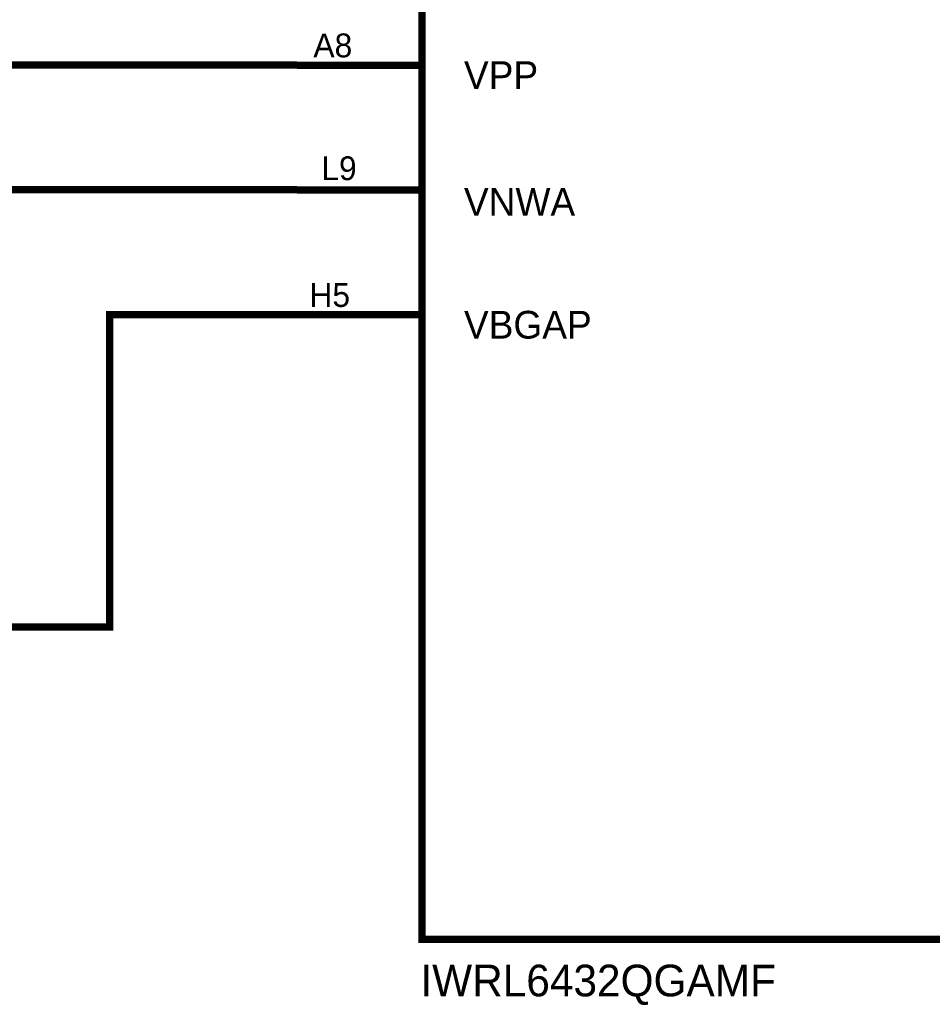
# Model space of a CAD drawing. Header units: inches. Extents: x 0 to 17, y 0 to 11.
# Tile 68 of 256: x 12.4 to 13.8, y 4.8 to 6.4. Entities that reach past the tile are written whole.
import ezdxf

# ---------------------------------------------------------------- set-up
doc = ezdxf.new("R2010")
doc.units = ezdxf.units.IN
doc.header["$MEASUREMENT"] = 0
doc.layers.add('Sheet', color=255, linetype='Continuous')

msp = doc.modelspace()

# ---------------------------------------------------------------- linework, layer by layer
at = {"layer": 'Sheet'}
for points in [[(12.9998, 9.6995, 0.0118, 0.0118, 0), (14.8996, 9.6995, 0.0118, 0.0118, 0), (14.8996, 4.8997, 0.0118, 0.0118, 0), (12.9998, 4.8997, 0.0118, 0.0118, 0), (12.9998, 9.6995, 0.0118, 0.0118, 0)], [(12.9998, 9.6995, 0.0039, 0.0039, 0), (12.9998, 4.8997, 0.0039, 0.0039, 0), (14.8996, 4.8997, 0.0039, 0.0039, 0), (14.8996, 9.6995, 0.0039, 0.0039, 0), (12.9998, 9.6995, 0.0039, 0.0039, 0), (12.9998, 9.6995, 0.0039, 0.0039, 0)]]:
    msp.add_lwpolyline(points, format="xyseb", close=True, dxfattribs=at)
for points in [[(11, 6.2997, 0.0118, 0.0118, 0), (12.8, 6.2997, 0.0118, 0.0118, 0)], [(12.9998, 6.2993, 0.0118, 0.0118, 0), (12.8, 6.2993, 0.0118, 0.0118, 0)], [(11.8001, 6, 0.0118, 0.0118, 0), (11.8001, 5.8997, 0.0118, 0.0118, 0), (12.3, 5.8997, 0.0118, 0.0118, 0), (12.3, 6.0999, 0.0118, 0.0118, 0), (12.8, 6.0999, 0.0118, 0.0118, 0)], [(12.9998, 6.0995, 0.0118, 0.0118, 0), (12.8, 6.0995, 0.0118, 0.0118, 0)], [(11.8001, 5.5, 0.0118, 0.0118, 0), (11.8001, 5.3997, 0.0118, 0.0118, 0), (12.4998, 5.3997, 0.0118, 0.0118, 0), (12.4998, 5.8997, 0.0118, 0.0118, 0), (12.8, 5.8997, 0.0118, 0.0118, 0)], [(12.9998, 5.8997, 0.0118, 0.0118, 0), (12.8, 5.8997, 0.0118, 0.0118, 0)]]:
    msp.add_lwpolyline(points, format="xyseb", dxfattribs=at)

# ---------------------------------------------------------------- texts
for s, height, p in [('A8', 0.03806, (12.8261, 6.312)), ('VPP', 0.04441, (13.0672, 6.2612)), ('L9', 0.03806, (12.8388, 6.1153)), ('VNWA', 0.04441, (13.0672, 6.0582)), ('H5', 0.03806, (12.8198, 5.9123)), ('VBGAP', 0.04441, (13.0672, 5.8616)), ('IWRL6432QGAMF', 0.05075, (12.9974, 4.8085))]:
    msp.add_text(s, height=height, dxfattribs=at).set_placement(p)

doc.saveas('drawing.dxf')
